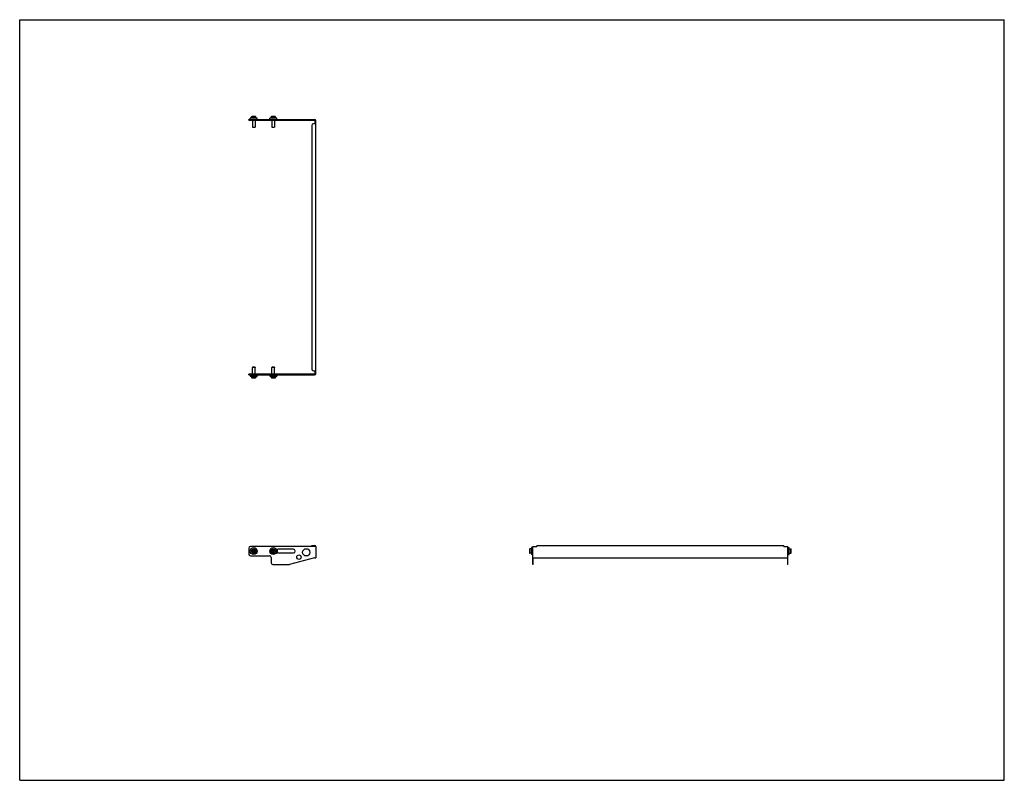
# Model space of a CAD drawing. Header units: inches. Extents: x 0 to 88, y 0 to 68.
import ezdxf

# ---------------------------------------------------------------- set-up
doc = ezdxf.new("R2010")
doc.units = ezdxf.units.IN
doc.header["$LTSCALE"] = 4.84
doc.header["$MEASUREMENT"] = 0
doc.layers.get('0').update_dxf_attribs({"linetype": 'CONTINUOUS'})
for name, color, linetype in [('207215_22_1_BL0', 7, 'CONTINUOUS'), ('605279P_1_BL3', 7, 'CONTINUOUS'), ('605279P_1_BL4', 7, 'CONTINUOUS'), ('605279P_1_BL7', 7, 'CONTINUOUS'), ('605279P_1_BL8', 7, 'CONTINUOUS'), ('950620M_1_BL1', 7, 'CONTINUOUS'), ('950620M_1_BL2', 7, 'CONTINUOUS'), ('950620M_1_BL5', 7, 'CONTINUOUS'), ('950620M_1_BL6', 7, 'CONTINUOUS')]:
    doc.layers.add(name, color=color, linetype=linetype)

# ---------------------------------------------------------------- blocks, each defined once
blk = doc.blocks.new('207215_22_1_BL0', base_point=(44.572, 39.171))
at = {"layer": '207215_22_1_BL0', "color": 7, "linetype": 'CONTINUOUS'}
for p, q in [((20.479, 59.016), (20.479, 59.064)), ((20.479, 59.064), (26.359, 59.064)), ((20.479, 59.016), (26.359, 59.016)), ((26.407, 58.704), (26.407, 58.968)), ((26.455, 36.349), (26.455, 58.968)), ((26.105, 58.554), (26.105, 36.764)), ((26.455, 58.704), (26.255, 58.704)), ((26.359, 36.301), (20.479, 36.301)), ((20.479, 36.253), (20.479, 36.301)), ((20.479, 36.253), (26.359, 36.253)), ((26.255, 36.614), (26.455, 36.614)), ((26.407, 36.349), (26.407, 36.614)), ((20.479, 20.754), (20.479, 20.229)), ((26.455, 20.904), (20.629, 20.904)), ((23.016, 20.604), (23.016, 20.378)), ((24.466, 20.654), (23.066, 20.654)), ((23.066, 20.328), (24.466, 20.328)), ((26.105, 21), (26.359, 21)), ((26.105, 20.952), (26.105, 21)), ((26.105, 20.952), (26.359, 20.952)), ((26.455, 20.904), (26.455, 19.882)), ((45.853, 19.279), (45.853, 20.904)), ((45.853, 20.904), (46.214, 20.904)), ((46.214, 21), (46.214, 20.904)), ((46.214, 21), (68.304, 21)), ((68.304, 20.904), (68.304, 21)), ((68.304, 20.904), (68.664, 20.904)), ((68.664, 19.279), (68.664, 20.904)), ((20.629, 20.079), (22.33, 20.079)), ((22.48, 19.929), (22.48, 19.429)), ((26.359, 19.882), (24.128, 19.284)), ((26.359, 19.882), (26.455, 19.882)), ((45.853, 19.882), (68.664, 19.882)), ((45.901, 19.279), (45.901, 19.882)), ((68.616, 19.882), (68.616, 19.279)), ((22.63, 19.279), (24.089, 19.279)), ((45.901, 19.279), (45.853, 19.279)), ((68.664, 19.279), (68.616, 19.279))]:
    blk.add_line(p, q, dxfattribs=at)
for centre, radius in [((25.614, 20.381), 0.325), ((24.956, 19.954), 0.2)]:
    blk.add_circle(centre, radius, dxfattribs=at)
for centre, radius, start, end in [((26.359, 58.968), 0.096, 0, 90), ((26.359, 58.968), 0.048, 0, 90), ((26.255, 58.554), 0.15, 90, 180), ((26.255, 36.764), 0.15, 180, 270), ((26.359, 36.349), 0.096, 270, 360), ((26.359, 36.349), 0.048, 270, 360), ((20.629, 20.754), 0.15, 90, 180), ((23.066, 20.604), 0.05, 90, 180), ((23.066, 20.378), 0.05, 180, 270), ((24.466, 20.491), 0.163, 270, 90), ((26.359, 20.904), 0.096, 0, 90), ((26.359, 20.904), 0.048, 0, 90), ((20.629, 20.229), 0.15, 180, 270), ((22.33, 19.929), 0.15, 0, 90), ((22.63, 19.429), 0.15, 180, 270), ((24.089, 19.429), 0.15, 270, 285)]:
    blk.add_arc(centre, radius, start, end, dxfattribs=at)
blk = doc.blocks.new('950620M_1_BL1', base_point=(20.917, 28.607))
at = {"layer": '950620M_1_BL1', "color": 7, "linetype": 'CONTINUOUS'}
for p, q in [((20.72, 36.133), (20.72, 35.999)), ((20.803, 36.921), (20.799, 36.917)), ((21.035, 36.917), (20.799, 36.917)), ((20.799, 36.301), (20.799, 36.917)), ((21.031, 36.921), (20.803, 36.921)), ((21.031, 36.921), (21.035, 36.917)), ((21.035, 36.301), (21.035, 36.917)), ((21.114, 36.133), (21.114, 35.999)), ((20.72, 35.999), (21.114, 35.999)), ((20.744, 35.976), (20.72, 35.999)), ((20.744, 35.976), (21.09, 35.976)), ((21.09, 35.976), (21.114, 35.999)), ((20.917, 20.582), (20.838, 20.536)), ((20.838, 20.536), (20.838, 20.445)), ((20.838, 20.445), (20.917, 20.4)), ((20.996, 20.536), (20.917, 20.582)), ((20.917, 20.4), (20.996, 20.445)), ((20.996, 20.445), (20.996, 20.536))]:
    blk.add_line(p, q, dxfattribs=at)
for radius in [0.197, 0.173]:
    blk.add_circle((20.917, 20.491), radius, dxfattribs=at)
blk = doc.blocks.new('950620M_1_BL2', base_point=(34.102, 28.607))
at = {"layer": '950620M_1_BL2', "color": 7, "linetype": 'CONTINUOUS'}
for p, q in [((22.47, 36.133), (22.47, 35.999)), ((22.553, 36.921), (22.549, 36.917)), ((22.785, 36.917), (22.549, 36.917)), ((22.549, 36.301), (22.549, 36.917)), ((22.781, 36.921), (22.553, 36.921)), ((22.781, 36.921), (22.785, 36.917)), ((22.785, 36.301), (22.785, 36.917)), ((22.864, 36.133), (22.864, 35.999)), ((22.47, 35.999), (22.864, 35.999)), ((22.494, 35.976), (22.47, 35.999)), ((22.494, 35.976), (22.84, 35.976)), ((22.84, 35.976), (22.864, 35.999)), ((22.667, 20.582), (22.588, 20.536)), ((22.588, 20.536), (22.588, 20.445)), ((22.588, 20.445), (22.667, 20.4)), ((22.746, 20.536), (22.667, 20.582)), ((22.667, 20.4), (22.746, 20.445)), ((22.746, 20.445), (22.746, 20.536)), ((45.576, 20.664), (45.6, 20.687)), ((45.576, 20.664), (45.576, 20.317)), ((45.576, 20.317), (45.6, 20.294)), ((45.6, 20.687), (45.6, 20.294)), ((45.733, 20.687), (45.6, 20.687)), ((45.733, 20.294), (45.6, 20.294))]:
    blk.add_line(p, q, dxfattribs=at)
for radius in [0.197, 0.173]:
    blk.add_circle((22.667, 20.491), radius, dxfattribs=at)
blk = doc.blocks.new('605279P_1_BL3', base_point=(20.917, 28.217))
at = {"layer": '605279P_1_BL3', "color": 7, "linetype": 'CONTINUOUS'}
for p, q in [((20.607, 36.253), (20.607, 36.133)), ((20.607, 36.133), (21.227, 36.133)), ((21.227, 36.253), (21.227, 36.133))]:
    blk.add_line(p, q, dxfattribs=at)
blk.add_circle((20.917, 20.491), 0.31, dxfattribs=at)
blk = doc.blocks.new('605279P_1_BL4', base_point=(34.105, 28.217))
at = {"layer": '605279P_1_BL4', "color": 7, "linetype": 'CONTINUOUS'}
for p, q in [((22.357, 36.253), (22.357, 36.133)), ((22.357, 36.133), (22.977, 36.133)), ((22.977, 36.253), (22.977, 36.133)), ((45.733, 20.801), (45.733, 20.181)), ((45.853, 20.801), (45.733, 20.801)), ((45.853, 20.181), (45.733, 20.181))]:
    blk.add_line(p, q, dxfattribs=at)
blk.add_circle((22.667, 20.491), 0.31, dxfattribs=at)
blk = doc.blocks.new('950620M_1_BL5', base_point=(20.917, 58.869))
at = {"layer": '950620M_1_BL5', "color": 7, "linetype": 'CONTINUOUS'}
for p, q in [((20.744, 59.342), (20.72, 59.318)), ((20.72, 59.184), (20.72, 59.318)), ((21.114, 59.318), (20.72, 59.318)), ((21.09, 59.342), (20.744, 59.342)), ((20.799, 59.016), (20.799, 58.401)), ((21.035, 59.016), (21.035, 58.401)), ((21.09, 59.342), (21.114, 59.318)), ((21.114, 59.184), (21.114, 59.318)), ((20.803, 58.397), (20.799, 58.401)), ((20.799, 58.401), (21.035, 58.401)), ((20.803, 58.397), (21.031, 58.397)), ((21.031, 58.397), (21.035, 58.401))]:
    blk.add_line(p, q, dxfattribs=at)
blk = doc.blocks.new('950620M_1_BL6', base_point=(45.706, 39.818))
at = {"layer": '950620M_1_BL6', "color": 7, "linetype": 'CONTINUOUS'}
for p, q in [((22.494, 59.342), (22.47, 59.318)), ((22.47, 59.184), (22.47, 59.318)), ((22.864, 59.318), (22.47, 59.318)), ((22.84, 59.342), (22.494, 59.342)), ((22.549, 59.016), (22.549, 58.401)), ((22.785, 59.016), (22.785, 58.401)), ((22.84, 59.342), (22.864, 59.318)), ((22.864, 59.184), (22.864, 59.318)), ((22.553, 58.397), (22.549, 58.401)), ((22.549, 58.401), (22.785, 58.401)), ((22.553, 58.397), (22.781, 58.397)), ((22.781, 58.397), (22.785, 58.401)), ((68.784, 20.687), (68.918, 20.687)), ((68.784, 20.294), (68.918, 20.294)), ((68.942, 20.664), (68.918, 20.687)), ((68.918, 20.294), (68.918, 20.687)), ((68.942, 20.317), (68.918, 20.294)), ((68.942, 20.317), (68.942, 20.664))]:
    blk.add_line(p, q, dxfattribs=at)
blk = doc.blocks.new('605279P_1_BL7', base_point=(20.917, 59.124))
at = {"layer": '605279P_1_BL7', "color": 7, "linetype": 'CONTINUOUS'}
for p, q in [((20.607, 59.064), (20.607, 59.184)), ((21.227, 59.184), (20.607, 59.184)), ((21.227, 59.064), (21.227, 59.184))]:
    blk.add_line(p, q, dxfattribs=at)
blk = doc.blocks.new('605279P_1_BL8', base_point=(45.571, 39.682))
at = {"layer": '605279P_1_BL8', "color": 7, "linetype": 'CONTINUOUS'}
for p, q in [((22.357, 59.064), (22.357, 59.184)), ((22.977, 59.184), (22.357, 59.184)), ((22.977, 59.064), (22.977, 59.184)), ((68.664, 20.801), (68.784, 20.801)), ((68.784, 20.181), (68.784, 20.801)), ((68.664, 20.181), (68.784, 20.181))]:
    blk.add_line(p, q, dxfattribs=at)

msp = doc.modelspace()

# ---------------------------------------------------------------- linework, layer by layer
at = {"color": 7, "linetype": 'CONTINUOUS'}
for p, q in [((0, 0), (0, 68)), ((0, 68), (88, 68)), ((88, 0), (88, 68)), ((0, 0), (88, 0))]:
    msp.add_line(p, q, dxfattribs=at)

# ---------------------------------------------------------------- block references
at = {"layer": '207215_22_1_BL0'}
msp.add_blockref('207215_22_1_BL0', (44.572, 39.171), dxfattribs=at)
at = {"layer": '605279P_1_BL3'}
msp.add_blockref('605279P_1_BL3', (20.917, 28.217), dxfattribs=at)
at = {"layer": '605279P_1_BL4'}
msp.add_blockref('605279P_1_BL4', (34.105, 28.217), dxfattribs=at)
at = {"layer": '605279P_1_BL7'}
msp.add_blockref('605279P_1_BL7', (20.917, 59.124), dxfattribs=at)
at = {"layer": '605279P_1_BL8'}
msp.add_blockref('605279P_1_BL8', (45.571, 39.682), dxfattribs=at)
at = {"layer": '950620M_1_BL1'}
msp.add_blockref('950620M_1_BL1', (20.917, 28.607), dxfattribs=at)
at = {"layer": '950620M_1_BL2'}
msp.add_blockref('950620M_1_BL2', (34.102, 28.607), dxfattribs=at)
at = {"layer": '950620M_1_BL5'}
msp.add_blockref('950620M_1_BL5', (20.917, 58.869), dxfattribs=at)
at = {"layer": '950620M_1_BL6'}
msp.add_blockref('950620M_1_BL6', (45.706, 39.818), dxfattribs=at)

doc.saveas('drawing.dxf')
